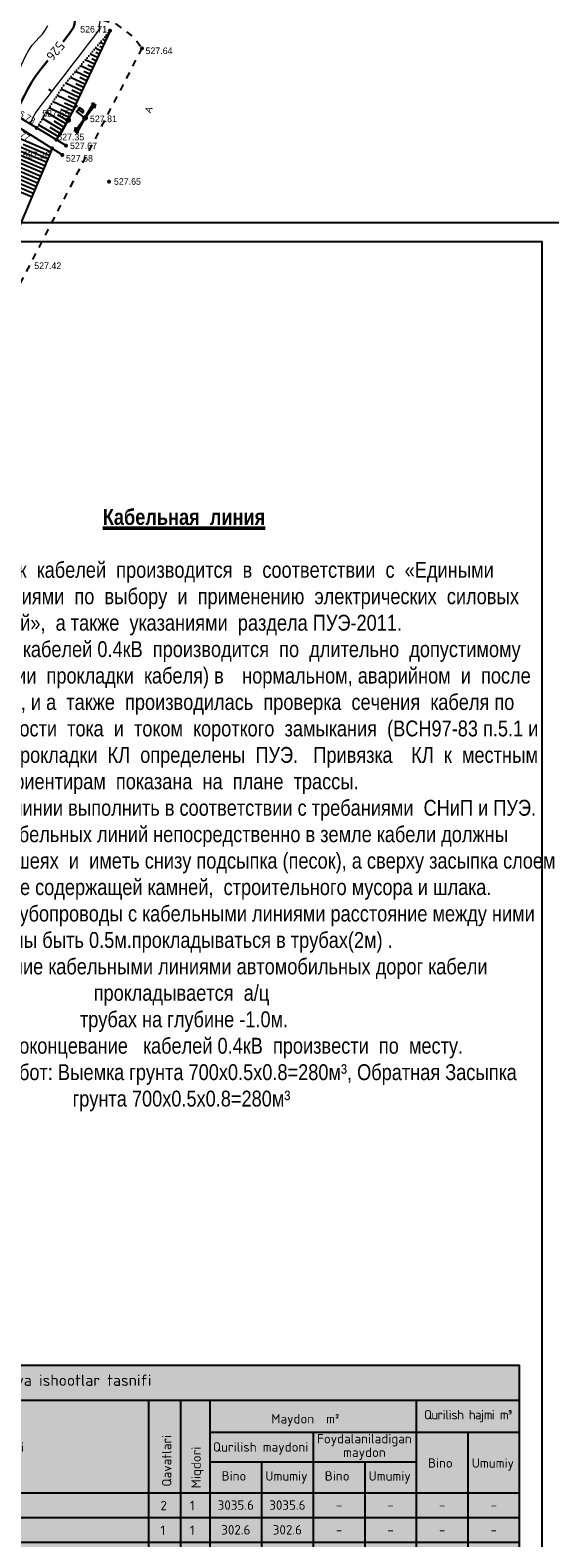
# Model space of a CAD drawing. Header units: millimetres. Extents: x -1128748 to 3035412, y -2195448 to -435774.
# Tile 77 of 159: x 628667 to 697479, y -1581707 to -1382078. Entities that reach past the tile are written whole.
import ezdxf
from ezdxf.enums import TextEntityAlignment as Align

# ---------------------------------------------------------------- set-up
doc = ezdxf.new("R2010")
doc.units = ezdxf.units.MM
for name, pattern in [('Д_ТРОТ_ТРУБА', [3, 1.5, -1.5]), ('ДОРОГИ_СТРОЯЩ', [9, 8, -1]), ('Контура низ откосов  Штриховая 0.1-0.5 - - - - - - -', [0.6, 0.1, -0.5])]:
    doc.linetypes.add(name, pattern=pattern)
for name, color, linetype in [('(004) Точки рельефа', 7, 'Continuous'), ('(004a) Точки рельефа (отк.)', 7, 'Continuous'), ('(022) Возд. Линии', 7, 'Continuous'), ('(025) Дорога', 7, 'Continuous'), ('(031) Горизонтали', 42, 'Continuous'), ('(035) Откосы', 7, 'Continuous'), ('(036) Растительность', 7, 'Continuous'), ('C-TOPO-MAJR', 9, 'Continuous')]:
    doc.layers.add(name, color=color, linetype=linetype)
doc.layers.add('(032) Горизонтали утолщенные', color=32, linetype='Continuous', lineweight=30)
doc.layers.add('(042) Бергштрих', color=32, linetype='Continuous', lineweight=30)
doc.styles.add('BM-431', font='txt')
doc.styles.add('COMPLEX', font='isocpeur.ttf')
doc.styles.add('D-431', font='txt')
doc.styles.get("Standard").update_dxf_attribs({"font": 'arial.ttf'})
doc.styles.add('СПДС', font='isocpeur.ttf')
doc.linetypes.add('ОТКОСЫ_УКРЕП', pattern='A,0.5,["|",Standard,S=1.2,R=0,X=0,Y=-1.2],0.8,[".",Standard,S=1,R=0.1,X=0.1,Y=-1.2],0.1,["|",Standard,S=0.5,R=0,X=0,Y=-0.5],0', length=1.4)

# ---------------------------------------------------------------- blocks, each defined once
blk = doc.blocks.new('I04010')
for p, q in [((-0.412273, 0.007146), (-0.412273, 1.207146)), ((0.387727, 1.207146), (0.387727, 0.007146))]:
    blk.add_line(p, q)
blk = doc.blocks.new('S2-flat-3')
at = {"layer": '(022) Возд. Линии'}
for p, q in [((0, 0), (1.21, 1.59)), ((1.21, 1.59), (0.71, 1.35)), ((1.21, 1.59), (1.11, 1.04))]:
    blk.add_line(p, q, dxfattribs=at)
blk = doc.blocks.new('S1-flat-3')
at = {"layer": '(022) Возд. Линии'}
for p, q in [((0, 0), (-1.21, -1.59)), ((-1.21, -1.59), (-1.11, -1.04)), ((-1.21, -1.59), (-0.71, -1.35))]:
    blk.add_line(p, q, dxfattribs=at)
blk = doc.blocks.new('f-flat-2')
at = {"layer": '(022) Возд. Линии'}
for points in [[(-0.2, 0.15), (-1.19, 0.91)], [(-1.11, 0.85), (-0.66, 1.44)]]:
    blk.add_lwpolyline(points, dxfattribs=at)
blk.add_lwpolyline([(-0.22, 0.78), (-0.22, 0.78, 0.414214), (-0.25, 1.01), (-0.72, 1.36), (-0.92, 1.11), (-0.45, 0.75, 0.414214)], format="xyb", close=True, dxfattribs=at)
blk.add_circle((0, 0), 0.25, dxfattribs=at)
blk = doc.blocks.new('s3-flat-5')
at = {"layer": '(022) Возд. Линии'}
h = blk.add_hatch(dxfattribs=at)
h.set_pattern_fill('ACET-2D-ANSI31', color=256, scale=0.01, angle=60.8095, style=0)
h.set_pattern_definition([(105.809457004, (-32459.07727, -79845.225074), (-0.030548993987, -0.008649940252), [])])
edge = h.paths.add_edge_path()
edge.add_arc((0.93, 1.66), 0.1, 0, 360)
blk.add_lwpolyline([(0, 0), (0.98, 1.75)], dxfattribs=at)
blk.add_circle((0.93, 1.66), 0.1, dxfattribs=at)
blk = doc.blocks.new('s4-flat-5')
at = {"layer": '(022) Возд. Линии'}
h = blk.add_hatch(dxfattribs=at)
h.set_pattern_fill('ACET-2D-ANSI31', color=256, scale=0.01, angle=240.8095, style=0)
h.set_pattern_definition([(285.809457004, (-32458.83407, -79844.78975), (0.030548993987, 0.008649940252), [])])
edge = h.paths.add_edge_path()
edge.add_arc((-0.93, -1.66), 0.1, 0, 360)
blk.add_lwpolyline([(0, 0), (-0.98, -1.75)], dxfattribs=at)
blk.add_circle((-0.93, -1.66), 0.1, dxfattribs=at)
blk = doc.blocks.new('prov-s-flat-3')
at = {"layer": '(022) Возд. Линии'}
for name, p in [('s3-flat-5', (0.12, 0.22)), ('s4-flat-5', (-0.12, -0.22))]:
    blk.add_blockref(name, p, dxfattribs=at)
blk = doc.blocks.new('STOLB-flat-3')
at = {"layer": '(022) Возд. Линии'}
blk.add_circle((0, 0), 0.25, dxfattribs=at)
blk = doc.blocks.new('s3-flat-7')
at = {"layer": '(022) Возд. Линии'}
h = blk.add_hatch(dxfattribs=at)
h.set_pattern_fill('ACET-2D-ANSI31', color=256, scale=0.01, angle=60.8095, style=0)
h.set_pattern_definition([(105.809457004, (-32456.82427, -79844.929074), (-0.030548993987, -0.008649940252), [])])
edge = h.paths.add_edge_path()
edge.add_arc((0.93, 1.66), 0.1, 0, 360)
blk.add_lwpolyline([(0, 0), (0.98, 1.75)], dxfattribs=at)
blk.add_circle((0.93, 1.66), 0.1, dxfattribs=at)
blk = doc.blocks.new('s4-flat-7')
at = {"layer": '(022) Возд. Линии'}
h = blk.add_hatch(dxfattribs=at)
h.set_pattern_fill('ACET-2D-ANSI31', color=256, scale=0.01, angle=240.8095, style=0)
h.set_pattern_definition([(285.809457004, (-32456.58107, -79844.49375), (0.030548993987, 0.008649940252), [])])
edge = h.paths.add_edge_path()
edge.add_arc((-0.93, -1.66), 0.1, 0, 360)
blk.add_lwpolyline([(0, 0), (-0.98, -1.75)], dxfattribs=at)
blk.add_circle((-0.93, -1.66), 0.1, dxfattribs=at)
blk = doc.blocks.new('prov-s-flat-5')
at = {"layer": '(022) Возд. Линии'}
for name, p in [('s3-flat-7', (0.12, 0.22)), ('s4-flat-7', (-0.12, -0.22))]:
    blk.add_blockref(name, p, dxfattribs=at)
blk = doc.blocks.new('A$C05d28b1e')
at = {"layer": '(004) Точки рельефа', "color": 7, "linetype": 'ByBlock', "lineweight": -2}
for p in [(146596, 144378), (150815, 142076), (141038, 132543), (143291, 132839), (136892, 131516), (140270, 127955), (140775, 129171), (146442, 124410)]:
    blk.add_point(p, dxfattribs=at)
at = {"layer": '(004a) Точки рельефа (отк.)', "color": 7, "linetype": 'ByBlock', "lineweight": -2}
for p in [(139476, 129956), (138914, 128807)]:
    blk.add_point(p, dxfattribs=at)
at = {"layer": '(031) Горизонтали', "color": 42, "linetype": 'Continuous', "lineweight": 0, "ltscale": 600}
for points in [[(131871, 134548), (131952, 134940), (132122, 135419), (132373, 135829), (132693, 136194), (133060, 136565), (133450, 136994), (133839, 137532), (134100, 138007), (134345, 138549), (134589, 139144), (134845, 139781), (135127, 140445), (135449, 141122), (135824, 141799), (136299, 142486), (136768, 143023), (137219, 143482), (137639, 143934), (138018, 144451), (138342, 145103)], [(136025, 132040), (136037, 132076), (136197, 132462), (136417, 132913), (136696, 133408), (136983, 133813), (137574, 134602), (138400, 135685), (139392, 136977), (140481, 138389), (141596, 139835), (142669, 141226), (143631, 142476), (144411, 143498), (144941, 144203), (145152, 144505), (145207, 144728), (145208, 144922), (145216, 145157), (145250, 145380), (145280, 145557), (145302, 145781), (145301, 145920)]]:
    blk.add_lwpolyline(points, dxfattribs=at)
at = {"layer": '(032) Горизонтали утолщенные', "color": 32, "linetype": 'Continuous', "lineweight": 30, "ltscale": 600}
for points in [[(140388, 142940), (140465, 143034), (141068, 143794), (141512, 144399), (141747, 144804), (141891, 145278), (141939, 145684), (141938, 146072), (141930, 146492), (141949, 146793)], [(134100, 133202), (134202, 133481), (134489, 134181), (134838, 134956), (135251, 135794), (135724, 136681), (136260, 137603), (136784, 138397), (137445, 139293), (138192, 140247), (138345, 140436)]]:
    blk.add_lwpolyline(points, dxfattribs=at)
at = {"layer": '(035) Откосы', "ltscale": 600}
for p, q in [((146389, 143936), (146329, 143965)), ((145352, 141729), (144632, 142067)), ((145559, 142170), (145259, 142311)), ((145767, 142612), (145286, 142837)), ((145974, 143053), (145794, 143138)), ((146181, 143495), (145941, 143608)), ((144108, 139080), (142667, 139756)), ((144522, 139963), (143322, 140526)), ((144315, 139521), (143655, 139831)), ((144937, 140846), (143977, 141297)), ((144730, 140404), (144190, 140658)), ((145144, 141287), (144724, 141485)), ((143278, 137313), (141358, 138215)), ((143693, 138196), (142012, 138986)), ((143486, 137755), (142585, 138178)), ((143900, 138638), (143120, 139004)), ((142034, 134664), (139579, 135817)), ((142449, 135547), (140116, 136643)), ((142864, 136430), (140703, 137445)), ((142656, 135989), (141520, 136522)), ((143071, 136872), (142051, 137351)), ((141205, 132898), (138506, 134165)), ((141619, 133781), (139043, 134991)), ((141412, 133340), (140093, 133959)), ((141827, 134223), (140569, 134813)), ((142241, 135106), (141045, 135668)), ((139728, 130373), (137144, 131933)), ((140232, 131208), (137649, 132769)), ((140736, 132044), (138153, 133604)), ((140484, 131626), (139193, 132406)), ((140989, 132461), (139699, 133240)), ((138333, 127432), (131400, 130359)), ((138720, 128349), (131937, 131213)), ((139980, 130791), (138688, 131571)), ((137172, 124681), (129781, 127801)), ((137559, 125598), (130327, 128651)), ((137946, 126515), (130863, 129505)), ((138139, 126973), (134636, 128453)), ((138527, 127890), (135097, 129338)), ((136397, 122847), (128651, 126118)), ((136785, 123764), (129216, 126959)), ((136978, 124223), (133238, 125801)), ((137365, 125140), (133712, 126682)), ((137752, 126057), (134174, 127567)), ((136204, 122389), (132286, 124043)), ((136591, 123306), (132762, 124922))]:
    blk.add_line(p, q, dxfattribs=at)
at = {"layer": '(035) Откосы', "linetype": 'ОТКОСЫ_УКРЕП', "ltscale": 600}
for points in [[(140270, 127955), (126734, 136461)], [(127329, 137291), (140775, 129171)]]:
    blk.add_lwpolyline(points, dxfattribs=at)
at = {"layer": '(035) Откосы', "ltscale": 600}
blk.add_lwpolyline([(138914, 128807), (129874, 107395), (119760, 87733), (113986, 77260), (103197, 56600)], dxfattribs=at)
at = {"layer": '(042) Бергштрих', "color": 32, "linetype": 'Continuous', "lineweight": 30, "ltscale": 600}
blk.add_line((138896, 136331), (138500, 136636), dxfattribs=at)
at = {"layer": '(022) Возд. Линии', "xscale": 1000, "yscale": 1000, "zscale": 1000}
for name, p in [('prov-s-flat-5', (141038, 132543)), ('f-flat-2', (143291, 132839)), ('prov-s-flat-3', (143291, 132839)), ('S2-flat-3', (143440, 133036)), ('STOLB-flat-3', (141038, 132543)), ('S1-flat-3', (143139, 132638))]:
    blk.add_blockref(name, p, dxfattribs=at)
at = {"layer": '(036) Растительность', "linetype": 'Continuous', "xscale": 500, "yscale": 500, "zscale": 500}
blk.add_blockref('I04010', (139124, 140376), dxfattribs=at)
at = {"layer": '(004) Точки рельефа', "linetype": 'ByBlock', "char_height": 875, "attachment_point": 4, "style": 'D-431'}
for s, insert in [('526.71', (142638, 144580)), ('527.64', (151290, 141727)), ('527.65', (137614, 133427)), ('527.81', (143930, 132717)), ('527.68', (140752, 127489)), ('527.67', (141292, 129144)), ('527.65', (147107, 124423)), ('527.42', (136555, 113266))]:
    blk.add_mtext(s, dxfattribs=dict(at, insert=insert))
for s, insert, rotation in [('526.73', (133482, 134121), 330.23942), ('525.77', (132805, 131937), 328.5982)]:
    blk.add_mtext(s, dxfattribs=dict(at, insert=insert, rotation=rotation))
at = {"layer": '(004a) Точки рельефа (отк.)', "linetype": 'ByBlock', "char_height": 875, "attachment_point": 4, "style": 'D-431'}
for s, insert in [('527.35', (139601, 130306)), ('527.26', (135056, 127933))]:
    blk.add_mtext(s, dxfattribs=dict(at, insert=insert))
at = {"layer": '(025) Дорога', "linetype": 'ДОРОГИ_СТРОЯЩ', "style": 'BM-431'}
blk.add_text('A', height=875, rotation=68.34774, dxfattribs=at).set_placement((151965, 133422))
at = {"layer": 'C-TOPO-MAJR', "color": 32, "linetype": 'Continuous', "lineweight": 30, "insert": (139365, 141689), "char_height": 1250, "width": 2398.75, "attachment_point": 5, "rotation": 230.63484, "style": 'СПДС', "bg_fill": 3, "box_fill_scale": 1.254, "bg_fill_color": 256, "bg_fill_true_color": 13158600, "bg_fill_transparency": 0}
blk.add_mtext('526', dxfattribs=at)
at = {"layer": '(025) Дорога', "linetype": 'Д_ТРОТ_ТРУБА', "ltscale": 600, "flags": 128}
for points in [[(103071, 78364), (108136, 94128), (121311, 127975), (129224, 144046), (129881, 144552), (131035, 145447), (133208, 146418), (135300, 147146), (138641, 147465), (143191, 146540), (147359, 145316), (149783, 143492), (150815, 142076)], [(150815, 142076), (135921, 113311), (125552, 93370), (117383, 77821), (104208, 56333), (99627, 49152), (88708, 25275), (72217, 300), (60109, -13961), (40976, -33812), (21855, -53057), (7525, -67385), (-21145, -96032), (-41237, -115998), (-56020, -131074), (-73097, -148290), (-76079, -151266)]]:
    blk.add_lwpolyline(points, dxfattribs=at)
at = {"layer": '(035) Откосы', "linetype": 'Контура низ откосов  Штриховая 0.1-0.5 - - - - - - -', "ltscale": 600}
blk.add_lwpolyline([(146596, 144378), (140424, 137117), (138311, 133865), (136892, 131516)], dxfattribs=at)
at = {"layer": '(035) Откосы', "ltscale": 600}
blk.add_lwpolyline([(146596, 144378), (141038, 132543), (139476, 129956)], dxfattribs=at)
blk = doc.blocks.new('A11111111111')
blk.add_lwpolyline([(-186450, -2503181), (654550, -2503181), (654550, -1909181), (-186450, -1909181)], close=True)
blk.add_lwpolyline([(649550, -2498181), (-166450, -2498181), (-166450, -1914181), (649550, -1914181), (649550, -2498181)])
blk = doc.blocks.new('A$C7f2d22b3')
at = {"true_color": 0xffffff}
h = blk.add_hatch(color=7, dxfattribs=at)
h.dxf.hatch_style = 1
h.paths.add_polyline_path([(-94027, -48836), (-1528, -48836), (-1528, 4024), (-94027, 4024)])
at = {"color": 0}
for p, q in [((-94027, -545), (-1528, -545)), ((-94027, -545), (-94027, -48836)), ((-90016, -545), (-90016, -48836)), ((-50673, -545), (-50673, -48836)), ((-46427, -545), (-46427, -48836)), ((-42528, -545), (-42528, -48836)), ((-15194, -545), (-15194, -48836)), ((-42528, -4773), (-1528, -4773)), ((-28861, -4773), (-28861, -48836)), ((-8361, -4773), (-8361, -48836)), ((-42528, -8709), (-15194, -8709)), ((-35694, -8709), (-35694, -48836)), ((-22028, -8709), (-22028, -48836))]:
    blk.add_line(p, q, dxfattribs=at)
blk.add_lwpolyline([(-94027, -48836), (-1528, -48836), (-1528, 4024), (-94027, 4024)], close=True)
for points in [[(-1528, -48836), (-1528, -545)], [(-94027, -12801), (-1528, -12801)], [(-94037, -16077), (-1538, -16077)], [(-94037, -19353), (-1538, -19353)], [(-94048, -22629), (-1549, -22629)], [(-94037, -25905), (-1538, -25905)], [(-94037, -29181), (-1538, -29181)], [(-94037, -32457), (-1538, -32457)], [(-94037, -35732), (-1538, -35732)], [(-94027, -39008), (-1528, -39008)], [(-94037, -42284), (-1538, -42284)], [(-94037, -45560), (-1538, -45560)], [(-94027, -48836), (-1528, -48836)]]:
    blk.add_lwpolyline(points, dxfattribs=at)
at = {"color": 0, "linetype": 'ByBlock', "style": 'COMPLEX'}
for s, height, p in [('Bino va ishootlar tasnifi', 1500, (-73068, 1343)), ('2', 1250, (-49067, -15120)), ('1', 1250, (-45167, -15120)), ('1', 1250, (-49067, -18396)), ('1', 1250, (-45167, -18396)), ('1', 1250, (-49067, -21672)), ('1', 1250, (-45167, -21672)), ('2', 1250, (-45167, -25004)), ('-', 1250, (-49067, -25004)), ('-', 1250, (-49067, -28224)), ('1', 1250, (-45167, -28224)), ('-', 1250, (-49067, -31500)), ('1', 1250, (-45167, -31500)), ('1', 1250, (-45167, -34775)), ('-', 1250, (-49067, -34775)), ('-', 1250, (-49067, -37973)), ('1', 1250, (-45167, -37973)), ('1', 1250, (-49067, -41249)), ('1', 1250, (-45167, -41249)), ('1', 1250, (-45167, -44525)), ('-', 1250, (-49067, -44525)), ('-', 1250, (-49067, -47801)), ('1', 1250, (-45167, -47801))]:
    blk.add_text(s, height=height, dxfattribs=at).set_placement(p)
at = {"color": 0, "style": 'COMPLEX'}
for s, p in [('Maydon  m²', (-34401, -3639)), ('№', (-92744, -7397)), ('N o m l a n i s h i', (-82283, -7383)), ('Qurilish maydoni', (-42133, -7370)), ('Bino', (-40976, -11202)), ('Umumiy', (-35179, -11209)), ('Bino', (-27309, -11202)), ('Umumiy', (-21513, -11209)), ('Bino', (-13643, -9488)), ('Umumiy', (-7846, -9496)), ('1', (-92744, -14840))]:
    blk.add_text(s, height=1250, dxfattribs=at).set_placement(p)
for s, p in [('Qavatlari', (-47617, -12004)), ('Miqdori', (-43725, -12228))]:
    blk.add_text(s, height=1250, rotation=90, dxfattribs=at).set_placement(p)
at = {"color": 0, "linetype": 'ByBlock', "lineweight": -2, "style": 'COMPLEX'}
for s, p in [('Xospis binosi', (-88642, -14967)), ('2', (-92648, -18255)), ("Xo'jalik binosi", (-88642, -18242)), ('3', (-92648, -21531)), ('Nazorat binosi', (-88642, -21476)), ('4', (-92648, -24807)), ('Avtoturargoh', (-88424, -25191)), ('5', (-92648, -28083)), ("Yong'inga qarshi suv zahirasi", (-88570, -28191)), ('6', (-92648, -31359)), ('Quduq', (-88642, -31346)), ('7', (-92648, -34666)), ('Transformator qutisi', (-88642, -34622)), ('8', (-92648, -37911)), ('Axlat qutilari uchu joy', (-88424, -38092)), ('9', (-92648, -41187)), ('Soyabon (Besedka)', (-88424, -41368)), ('10', (-93070, -44463)), ("Bolalar o'yin maydonchasi", (-88424, -44644)), ('11', (-93070, -47739)), ('Kislorod stansiyasi', (-88424, -47920))]:
    blk.add_text(s, height=1250, dxfattribs=at).set_placement(p)
at = {"color": 0, "linetype": 'ByBlock', "style": 'COMPLEX'}
for s, p in [('3035.6', (-39090, -14439)), ('3035.6', (-32267, -14439)), ('-', (-25423, -14439)), ('-', (-18600, -14439)), ('-', (-11767, -14439)), ('-', (-4944, -14439)), ('302.6', (-39090, -17715)), ('302.6', (-32267, -17715)), ('-', (-25423, -17715)), ('-', (-18600, -17715)), ('-', (-11767, -17715)), ('-', (-4944, -17715)), ('12.3', (-39100, -20991)), ('12.3', (-32278, -20991)), ('-', (-25434, -20991)), ('-', (-18611, -20991)), ('-', (-11778, -20991)), ('-', (-4955, -20991)), ('1235.4', (-32267, -24267)), ('-', (-39090, -24267)), ('-', (-25423, -24267)), ('-', (-18600, -24267)), ('-', (-11767, -24267)), ('-', (-4944, -24267)), ('18.0', (-39090, -27543)), ('18.0', (-32267, -27543)), ('-', (-25423, -27543)), ('-', (-18600, -27543)), ('-', (-11767, -27543)), ('-', (-4944, -27543)), ('-', (-39090, -30819)), ('-', (-32267, -30819)), ('-', (-25423, -30819)), ('-', (-18600, -30819)), ('-', (-11767, -30819)), ('-', (-4944, -30819)), ('16.0', (-39090, -34095)), ('16.0', (-32267, -34095)), ('-', (-25423, -34095)), ('-', (-18600, -34095)), ('-', (-11767, -34095)), ('-', (-4944, -34095)), ('13.0', (-39090, -37370)), ('13.0', (-32267, -37370)), ('-', (-25423, -37370)), ('-', (-18600, -37370)), ('-', (-11767, -37370)), ('-', (-4944, -37370)), ('16.2', (-39090, -40646)), ('81.0', (-32267, -40646)), ('-', (-25423, -40646)), ('-', (-18600, -40646)), ('-', (-11767, -40646)), ('-', (-4944, -40646)), ('150.0', (-39090, -43922)), ('150.0', (-32267, -43922)), ('-', (-25423, -43922)), ('-', (-18600, -43922)), ('-', (-11767, -43922)), ('-', (-4944, -43922)), ('30.0', (-39090, -47198)), ('30.0', (-32267, -47198)), ('-', (-25423, -47198)), ('-', (-18600, -47198)), ('-', (-11767, -47198)), ('-', (-4944, -47198))]:
    blk.add_text(s, height=1250, dxfattribs=at).set_placement(p, align=Align.MIDDLE_CENTER)
at = {"color": 0, "char_height": 1250, "attachment_point": 5, "style": 'COMPLEX'}
for s, insert, width, line_spacing_factor in [('{\\T0.9;Qurilish hajmi m³}', (-8361, -2659), 13666.65, 0.741361), ('Foydalaniladigan maydon', (-22061, -6741), 13599.78, 0.863584)]:
    blk.add_mtext(s, dxfattribs=dict(at, insert=insert, width=width, line_spacing_factor=line_spacing_factor))

msp = doc.modelspace()

# ---------------------------------------------------------------- texts
at = {"color": 5, "lineweight": 50, "insert": (648704.345, -1442985.165), "char_height": 1500, "width": 95440.57016, "attachment_point": 2, "bg_fill": 2}
msp.add_mtext('{\\fArial Narrow|b0|i0|c204|p34;\\C0;\\P\\fArial Narrow|b1|i0|c204|p34;\\H1.4x;\\L\\C256; Кабельная  линия\\P\\l\\P\\fArial Narrow|b0|i0|c204|p34;      1.Выбор  марок  кабелей  производится  в  соответствии  с  «Едиными  техническими  указаниями  по  выбору  и  применению  электрических  силовых  кабелей»,  а также  указаниями  раздела ПУЭ-2011.\\H1.97206x; \\H0.50708x;\\P    2. Выбор  сечения  кабелей 0.4кВ  производится  по  длительно  допустимому  току (с  учетом  условии  прокладки  кабеля) в  \\H1.64804x; \\H0.60678x;нормальном, аварийном  и  после аварийном  режимах, и а  также  производилась  проверка  сечения  кабеля по  экономической  \\H1.75604x; \\H0.56946x;плотности  тока  и  током  короткого  замыкания  (ВСН97-83 п.5.1 и 5.2) \\fArial Narrow|b1|i0|c204|p34;  \\fArial Narrow|b0|i0|c204|p34;Габариты   для  прокладки  КЛ  определены  ПУЭ.   Привязка  \\H1.72004x; \\H0.58138x;КЛ  к  местным  ориентирам  показана  на  плане  трассы.   \\H1.7109x; \\H0.58449x;\\P3\\fArial Narrow|b0|i0|c238|p34;. \\fArial Narrow|b0|i0|c204|p34;Монтаж кабельной линии выполнить в соответствии с требаниями  СНиП и ПУЭ.\\H1.71659x; \\H0.58255x;\\P4.При прокладке кабельных линий непосредственно в земле кабели должны \\H1.73319x; \\H0.57697x;\\P  прокладываться в траншеях  и  иметь снизу подсыпка (песок), а сверху засыпка слоем \\H1.72152x; \\H0.58088x;\\P  мелкой земли, не содержащей камней,  строительного мусора и шлака.\\H1.70299x; \\H0.5872x;\\P5. При пересечение трубопроводы с кабельными линиями расстояние между ними должны быть 0.5м.прокладываться в трубах(2м) .\\H1.71744x; \\H0.58226x;\\P6. При пересечение кабельными линиями автомобильных дорог кабели прокладывается  а/ц\\H1.73291x; \\H0.57706x;\\P трубах на глубине -1.0м.\\H1.72775x; \\H0.57879x;\\P7. Разделку и оконцевание   кабелей 0.4кВ  произвести  по  месту.\\H1.72947x; \\H0.57821x;\\PОбъем земляных работ: Выемка грунта 700х0.5х0.8=280м³, Обратная Засыпка грунта 700х0.5х0.8=280м³   \\H1.7289x; }', dxfattribs=at)

# ---------------------------------------------------------------- next in the draw order: block references
at = {"xscale": 0.5, "yscale": 0.5, "zscale": 0.5}
msp.add_blockref('A11111111111', (371649.412, -452985.195), dxfattribs=at)

# ---------------------------------------------------------------- next in the draw order: block references
at = {"color": 5, "lineweight": 50}
msp.add_blockref('A$C05d28b1e', (492649.328, -1526543.495), dxfattribs=at)

# ---------------------------------------------------------------- next in the draw order: block references
msp.add_blockref('A$C7f2d22b3', (694990.529, -1562928.445))

doc.saveas('drawing.dxf')
